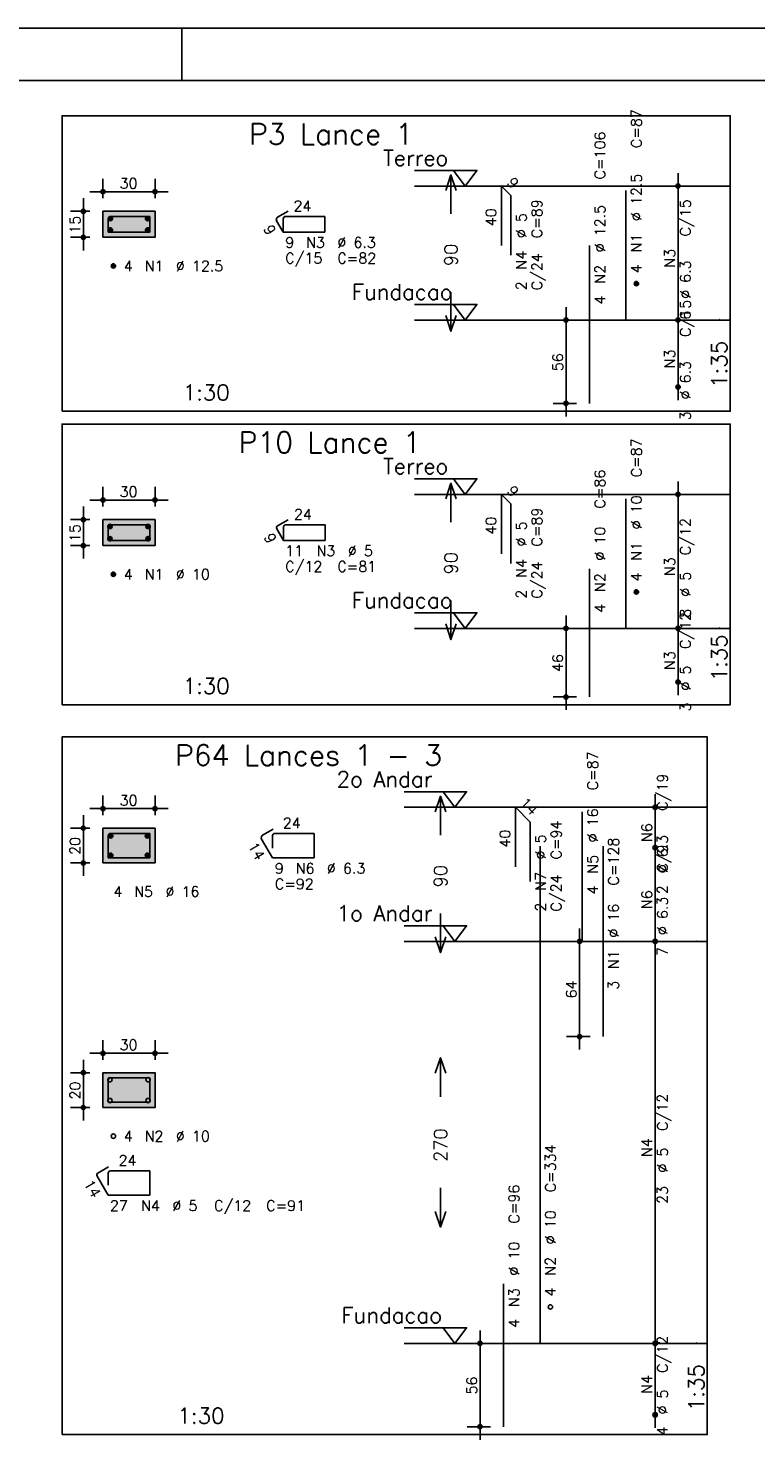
# Model space of a CAD drawing. Extents: x 0 to 119, y 0 to 84.
# Tile 8 of 19: x 30 to 44, y 57 to 84. Entities that reach past the tile are written whole.
import ezdxf

# ---------------------------------------------------------------- set-up
doc = ezdxf.new("R2010")
doc.units = 0
doc.header["$MEASUREMENT"] = 0
doc.linetypes.add('ESTILO_TQS_0002', pattern=[0.4, 0.1, -0.3])
for name, color, linetype in [('1', 1, 'CONTINUOUS'), ('2', 2, 'CONTINUOUS'), ('3', 3, 'CONTINUOUS'), ('4', 4, 'CONTINUOUS'), ('6', 6, 'CONTINUOUS'), ('7', 7, 'CONTINUOUS'), ('8', 8, 'CONTINUOUS'), ('9', 9, 'CONTINUOUS')]:
    doc.layers.add(name, color=color, linetype=linetype)
doc.styles.get("Standard").update_dxf_attribs({"font": 'ROMANS.SHX'})

msp = doc.modelspace()

# ---------------------------------------------------------------- linework, layer by layer
at = {"layer": '1', "linetype": 'Continuous'}
for p, q in [((0, 84.1), (118.9, 84.1)), ((32.95, 83.1), (32.95, 84.1))]:
    msp.add_line(p, q, dxfattribs=at)
for points in [[(30.65, 76.75), (43.475, 76.75), (43.475, 82.421), (30.65, 82.421), (30.65, 76.75)], [(37.415, 81.371), (38.615, 81.371), (38.39, 81.071), (38.165, 81.371)], [(43.475, 81.071), (37.415, 81.071)], [(37.415, 78.8), (38.615, 78.8), (38.39, 78.5), (38.165, 78.8)], [(43.475, 78.5), (37.415, 78.5)], [(30.65, 71.119), (43.475, 71.119), (43.475, 76.505), (30.65, 76.505), (30.65, 71.119)], [(37.415, 75.455), (38.615, 75.455), (38.39, 75.155), (38.165, 75.455)], [(43.475, 75.155), (37.415, 75.155)], [(37.415, 72.884), (38.615, 72.884), (38.39, 72.584), (38.165, 72.884)], [(43.475, 72.584), (37.415, 72.584)], [(30.65, 57.114), (43.035, 57.114), (43.035, 70.5), (30.65, 70.5), (30.65, 57.114)], [(37.215, 69.45), (38.415, 69.45), (38.19, 69.15), (37.965, 69.45)], [(43.035, 69.15), (37.215, 69.15)], [(37.215, 66.878), (38.415, 66.878), (38.19, 66.578), (37.965, 66.878)], [(43.035, 66.578), (37.215, 66.578)], [(37.215, 59.164), (38.415, 59.164), (38.19, 58.864), (37.965, 59.164)], [(43.035, 58.864), (37.215, 58.864)]]:
    msp.add_lwpolyline(points, dxfattribs=at)
at = {"layer": '1', "linetype": 'ESTILO_TQS_0002'}
for points in [[(31.435, 80.088), (32.435, 80.088), (32.435, 80.588), (31.435, 80.588), (31.435, 80.088)], [(31.435, 74.172), (32.435, 74.172), (32.435, 74.672), (31.435, 74.672), (31.435, 74.172)], [(31.435, 68.083), (32.435, 68.083), (32.435, 68.75), (31.435, 68.75), (31.435, 68.083)], [(31.435, 63.39), (32.435, 63.39), (32.435, 64.057), (31.435, 64.057), (31.435, 63.39)]]:
    msp.add_lwpolyline(points, dxfattribs=at)
at = {"layer": '2', "linetype": 'Continuous'}
for p, q in [((42.475, 78.25), (42.475, 81.321)), ((31.435, 80.838), (31.435, 81.213)), ((32.435, 80.838), (32.435, 81.213)), ((42.475, 81.071), (42.475, 81.071)), ((31.06, 79.838), (31.06, 80.838)), ((31.185, 80.963), (32.685, 80.963)), ((31.185, 80.588), (30.81, 80.588)), ((31.435, 80.588), (31.435, 80.588)), ((31.435, 80.588), (31.435, 80.588)), ((32.435, 80.588), (32.435, 80.588)), ((31.185, 80.088), (30.81, 80.088)), ((31.435, 80.088), (31.435, 80.088)), ((40.325, 76.65), (40.325, 78.75)), ((42.475, 76.964), (42.475, 78.75)), ((40.525, 78.5), (40.075, 78.5)), ((40.775, 78.5), (40.775, 78.5)), ((42.475, 78.5), (42.475, 78.5)), ((42.475, 78.5), (42.475, 78.5)), ((42.475, 77.214), (42.475, 77.214)), ((40.525, 76.9), (40.075, 76.9)), ((40.775, 76.9), (40.775, 76.9)), ((42.475, 72.334), (42.475, 75.405)), ((31.185, 75.047), (32.685, 75.047)), ((31.435, 74.922), (31.435, 75.297)), ((32.435, 74.922), (32.435, 75.297)), ((42.475, 75.155), (42.475, 75.155)), ((31.06, 73.922), (31.06, 74.922)), ((31.185, 74.672), (30.81, 74.672)), ((31.435, 74.672), (31.435, 74.672)), ((31.435, 74.672), (31.435, 74.672)), ((32.435, 74.672), (32.435, 74.672)), ((31.185, 74.172), (30.81, 74.172)), ((31.435, 74.172), (31.435, 74.172)), ((40.325, 71.019), (40.325, 72.834)), ((42.475, 71.305), (42.475, 72.834)), ((40.525, 72.584), (40.075, 72.584)), ((40.775, 72.584), (40.775, 72.584)), ((42.475, 72.584), (42.475, 72.584)), ((42.475, 72.584), (42.475, 72.584)), ((42.475, 71.555), (42.475, 71.555)), ((40.525, 71.269), (40.075, 71.269)), ((40.775, 71.269), (40.775, 71.269)), ((31.435, 69), (31.435, 69.375)), ((32.435, 69), (32.435, 69.375)), ((42.035, 68.128), (42.035, 69.4)), ((31.185, 69.125), (32.685, 69.125)), ((42.035, 69.15), (42.035, 69.15)), ((31.06, 67.833), (31.06, 69)), ((31.185, 68.75), (30.81, 68.75)), ((31.435, 68.75), (31.435, 68.75)), ((31.435, 68.75), (31.435, 68.75)), ((32.435, 68.75), (32.435, 68.75)), ((42.035, 66.328), (42.035, 68.628)), ((42.035, 68.378), (42.035, 68.378)), ((42.035, 68.378), (42.035, 68.378)), ((31.185, 68.083), (30.81, 68.083)), ((31.435, 68.083), (31.435, 68.083)), ((40.585, 66.828), (40.585, 64.5)), ((42.035, 58.614), (42.035, 66.828)), ((40.785, 66.578), (40.335, 66.578)), ((41.035, 66.578), (41.035, 66.578)), ((42.035, 66.578), (42.035, 66.578)), ((42.035, 66.578), (42.035, 66.578)), ((40.785, 64.75), (40.335, 64.75)), ((41.035, 64.75), (41.035, 64.75)), ((31.435, 64.307), (31.435, 64.682)), ((32.435, 64.307), (32.435, 64.682)), ((31.06, 63.14), (31.06, 64.307)), ((31.185, 64.432), (32.685, 64.432)), ((31.185, 64.057), (30.81, 64.057)), ((31.435, 64.057), (31.435, 64.057)), ((31.435, 64.057), (31.435, 64.057)), ((32.435, 64.057), (32.435, 64.057)), ((31.185, 63.39), (30.81, 63.39)), ((31.435, 63.39), (31.435, 63.39)), ((38.675, 57.014), (38.675, 59.114)), ((42.035, 57.243), (42.035, 59.114)), ((38.875, 58.864), (38.425, 58.864)), ((39.125, 58.864), (39.125, 58.864)), ((42.035, 58.864), (42.035, 58.864)), ((42.035, 58.864), (42.035, 58.864)), ((42.035, 57.493), (42.035, 57.493)), ((38.875, 57.264), (38.425, 57.264)), ((39.125, 57.264), (39.125, 57.264))]:
    msp.add_line(p, q, dxfattribs=at)
for points in [[(38.015, 80.986), (38.115, 81.286), (38.215, 80.986)], [(38.115, 80.536), (38.115, 81.286)], [(31.435, 80.088), (32.435, 80.088), (32.435, 80.588), (31.435, 80.588), (31.435, 80.088)], [(38.115, 79.036), (38.115, 78.286)], [(38.015, 78.586), (38.115, 78.286), (38.215, 78.586)], [(38.015, 75.069), (38.115, 75.369), (38.215, 75.069)], [(38.115, 74.619), (38.115, 75.369)], [(31.435, 74.172), (32.435, 74.172), (32.435, 74.672), (31.435, 74.672), (31.435, 74.172)], [(38.115, 73.119), (38.115, 72.369)], [(38.015, 72.669), (38.115, 72.369), (38.215, 72.669)], [(37.815, 69.064), (37.915, 69.364), (38.015, 69.064)], [(37.915, 68.614), (37.915, 69.364)], [(31.435, 68.083), (32.435, 68.083), (32.435, 68.75), (31.435, 68.75), (31.435, 68.083)], [(37.915, 67.114), (37.915, 66.364)], [(37.815, 66.664), (37.915, 66.364), (38.015, 66.664)], [(37.815, 64.046), (37.915, 64.346), (38.015, 64.046)], [(37.915, 63.596), (37.915, 64.346)], [(31.435, 63.39), (32.435, 63.39), (32.435, 64.057), (31.435, 64.057), (31.435, 63.39)], [(37.915, 61.846), (37.915, 61.096)], [(37.815, 61.396), (37.915, 61.096), (38.015, 61.396)]]:
    msp.add_lwpolyline(points, dxfattribs=at)
for centre, radius in [((31.435, 80.963), 0.04), ((32.435, 80.963), 0.04), ((42.475, 81.071), 0.0416), ((42.475, 81.071), 0.0208), ((31.435, 80.963), 0.02), ((32.435, 80.963), 0.02), ((31.06, 80.588), 0.04), ((31.06, 80.588), 0.02), ((31.06, 80.088), 0.04), ((31.06, 80.088), 0.02), ((40.325, 78.5), 0.04), ((40.325, 78.5), 0.02), ((42.475, 78.5), 0.0416), ((42.475, 78.5), 0.0416), ((42.475, 78.5), 0.0208), ((42.475, 78.5), 0.0208), ((42.475, 77.214), 0.0416), ((42.475, 77.214), 0.0208), ((40.325, 76.9), 0.04), ((40.325, 76.9), 0.02), ((31.435, 75.047), 0.04), ((31.435, 75.047), 0.02), ((32.435, 75.047), 0.04), ((32.435, 75.047), 0.02), ((42.475, 75.155), 0.0416), ((42.475, 75.155), 0.0208), ((31.06, 74.672), 0.04), ((31.06, 74.672), 0.02), ((31.06, 74.172), 0.04), ((31.06, 74.172), 0.02), ((40.325, 72.584), 0.04), ((40.325, 72.584), 0.02), ((42.475, 72.584), 0.0416), ((42.475, 72.584), 0.0416), ((42.475, 72.584), 0.0208), ((42.475, 72.584), 0.0208), ((42.475, 71.555), 0.0416), ((42.475, 71.555), 0.0208), ((40.325, 71.269), 0.04), ((40.325, 71.269), 0.02), ((31.435, 69.125), 0.04), ((31.435, 69.125), 0.02), ((32.435, 69.125), 0.04), ((32.435, 69.125), 0.02), ((42.035, 69.15), 0.0416), ((42.035, 69.15), 0.0208), ((31.06, 68.75), 0.04), ((31.06, 68.75), 0.02), ((42.035, 68.378), 0.0416), ((42.035, 68.378), 0.0416), ((42.035, 68.378), 0.0208), ((42.035, 68.378), 0.0208), ((31.06, 68.083), 0.04), ((31.06, 68.083), 0.02), ((40.585, 66.578), 0.04), ((40.585, 66.578), 0.02), ((42.035, 66.578), 0.0416), ((42.035, 66.578), 0.0416), ((42.035, 66.578), 0.0208), ((42.035, 66.578), 0.0208), ((40.585, 64.75), 0.04), ((40.585, 64.75), 0.02), ((31.435, 64.432), 0.04), ((32.435, 64.432), 0.04), ((31.435, 64.432), 0.02), ((32.435, 64.432), 0.02), ((31.06, 64.057), 0.04), ((31.06, 64.057), 0.02), ((31.06, 63.39), 0.04), ((31.06, 63.39), 0.02), ((38.675, 58.864), 0.04), ((38.675, 58.864), 0.02), ((42.035, 58.864), 0.0416), ((42.035, 58.864), 0.0416), ((42.035, 58.864), 0.0208), ((42.035, 58.864), 0.0208), ((42.035, 57.493), 0.0416), ((42.035, 57.493), 0.0208), ((38.675, 57.264), 0.04), ((38.675, 57.264), 0.02)]:
    msp.add_circle(centre, radius, dxfattribs=at)
at = {"layer": '3', "linetype": 'Continuous'}
for p, q in [((31.535, 80.441), (31.583, 80.488)), ((31.535, 80.452), (31.571, 80.488)), ((31.538, 80.431), (31.592, 80.485)), ((31.542, 80.424), (31.6, 80.481)), ((31.547, 80.417), (31.606, 80.476)), ((31.554, 80.412), (31.611, 80.47)), ((31.561, 80.408), (31.615, 80.462)), ((31.571, 80.405), (31.618, 80.452)), ((32.252, 80.441), (32.299, 80.488)), ((32.252, 80.452), (32.287, 80.488)), ((32.255, 80.431), (32.309, 80.485)), ((32.259, 80.424), (32.316, 80.481)), ((32.264, 80.417), (32.323, 80.476)), ((32.27, 80.412), (32.328, 80.47)), ((32.278, 80.408), (32.332, 80.462)), ((32.287, 80.405), (32.335, 80.452)), ((31.535, 80.224), (31.583, 80.271)), ((31.535, 80.236), (31.571, 80.271)), ((31.538, 80.215), (31.592, 80.269)), ((31.542, 80.207), (31.6, 80.265)), ((31.547, 80.2), (31.606, 80.259)), ((31.554, 80.195), (31.611, 80.253)), ((31.561, 80.191), (31.615, 80.245)), ((31.571, 80.189), (31.618, 80.236)), ((31.583, 80.405), (31.618, 80.441)), ((31.583, 80.189), (31.618, 80.224)), ((32.252, 80.224), (32.299, 80.271)), ((32.252, 80.236), (32.287, 80.271)), ((32.255, 80.215), (32.309, 80.269)), ((32.259, 80.207), (32.316, 80.265)), ((32.264, 80.2), (32.323, 80.259)), ((32.27, 80.195), (32.328, 80.253)), ((32.278, 80.191), (32.332, 80.245)), ((32.287, 80.189), (32.335, 80.236)), ((32.299, 80.405), (32.335, 80.441)), ((32.299, 80.189), (32.335, 80.224)), ((31.594, 79.532), (31.641, 79.579)), ((31.594, 79.544), (31.629, 79.579)), ((31.596, 79.523), (31.65, 79.577)), ((31.6, 79.515), (31.658, 79.573)), ((31.606, 79.509), (31.664, 79.568)), ((31.612, 79.503), (31.67, 79.561)), ((31.62, 79.499), (31.674, 79.553)), ((31.629, 79.497), (31.676, 79.544)), ((31.641, 79.497), (31.676, 79.532)), ((41.634, 79.194), (41.681, 79.241)), ((41.634, 79.206), (41.669, 79.241)), ((41.636, 79.185), (41.69, 79.239)), ((41.64, 79.177), (41.698, 79.235)), ((41.646, 79.171), (41.704, 79.229)), ((41.652, 79.165), (41.71, 79.223)), ((41.66, 79.161), (41.714, 79.215)), ((41.669, 79.159), (41.716, 79.206)), ((41.681, 79.159), (41.716, 79.194)), ((31.527, 74.533), (31.574, 74.58)), ((31.527, 74.545), (31.562, 74.58)), ((31.53, 74.523), (31.584, 74.577)), ((31.534, 74.516), (31.591, 74.573)), ((31.539, 74.509), (31.598, 74.568)), ((31.545, 74.504), (31.603, 74.562)), ((31.553, 74.5), (31.607, 74.554)), ((31.562, 74.497), (31.61, 74.545)), ((31.574, 74.497), (31.61, 74.533)), ((32.26, 74.533), (32.308, 74.58)), ((32.26, 74.545), (32.296, 74.58)), ((32.263, 74.523), (32.317, 74.577)), ((32.267, 74.516), (32.325, 74.573)), ((32.272, 74.509), (32.331, 74.568)), ((32.279, 74.504), (32.336, 74.562)), ((32.286, 74.5), (32.34, 74.554)), ((32.296, 74.497), (32.343, 74.545)), ((32.308, 74.497), (32.343, 74.533)), ((31.527, 74.299), (31.574, 74.347)), ((31.527, 74.311), (31.562, 74.347)), ((31.53, 74.29), (31.584, 74.344)), ((31.534, 74.282), (31.591, 74.34)), ((31.539, 74.276), (31.598, 74.335)), ((31.545, 74.271), (31.603, 74.328)), ((31.553, 74.267), (31.607, 74.32)), ((31.562, 74.264), (31.61, 74.311)), ((31.574, 74.264), (31.61, 74.299)), ((32.26, 74.299), (32.308, 74.347)), ((32.26, 74.311), (32.296, 74.347)), ((32.263, 74.29), (32.317, 74.344)), ((32.267, 74.282), (32.325, 74.34)), ((32.272, 74.276), (32.331, 74.335)), ((32.279, 74.271), (32.336, 74.328)), ((32.286, 74.267), (32.34, 74.32)), ((32.296, 74.264), (32.343, 74.311)), ((32.308, 74.264), (32.343, 74.299)), ((31.594, 73.616), (31.641, 73.663)), ((31.594, 73.628), (31.629, 73.663)), ((31.596, 73.607), (31.65, 73.661)), ((31.6, 73.599), (31.658, 73.657)), ((31.606, 73.593), (31.664, 73.651)), ((31.612, 73.587), (31.67, 73.645)), ((31.62, 73.583), (31.674, 73.637)), ((31.629, 73.581), (31.676, 73.628)), ((31.641, 73.581), (31.676, 73.616)), ((41.634, 73.278), (41.681, 73.325)), ((41.634, 73.29), (41.669, 73.325)), ((41.636, 73.269), (41.69, 73.323)), ((41.64, 73.261), (41.698, 73.319)), ((41.646, 73.254), (41.704, 73.313)), ((41.652, 73.249), (41.71, 73.307)), ((41.66, 73.245), (41.714, 73.299)), ((41.669, 73.243), (41.716, 73.29)), ((41.681, 73.243), (41.716, 73.278)), ((31.541, 68.596), (31.589, 68.644)), ((31.541, 68.608), (31.577, 68.644)), ((31.544, 68.587), (31.598, 68.641)), ((31.548, 68.579), (31.606, 68.637)), ((31.553, 68.573), (31.612, 68.632)), ((31.56, 68.568), (31.617, 68.625)), ((31.567, 68.564), (31.621, 68.618)), ((31.577, 68.561), (31.624, 68.608)), ((31.589, 68.561), (31.624, 68.596)), ((32.246, 68.596), (32.293, 68.644)), ((32.246, 68.608), (32.281, 68.644)), ((32.249, 68.587), (32.303, 68.641)), ((32.253, 68.579), (32.31, 68.637)), ((32.258, 68.573), (32.317, 68.632)), ((32.264, 68.568), (32.322, 68.625)), ((32.272, 68.564), (32.326, 68.618)), ((32.281, 68.561), (32.329, 68.608)), ((32.293, 68.561), (32.329, 68.596)), ((31.541, 68.225), (31.589, 68.272)), ((31.541, 68.237), (31.577, 68.272)), ((31.544, 68.216), (31.598, 68.27)), ((31.548, 68.208), (31.606, 68.266)), ((31.553, 68.202), (31.612, 68.26)), ((32.246, 68.225), (32.293, 68.272)), ((32.246, 68.237), (32.281, 68.272)), ((32.249, 68.216), (32.303, 68.27)), ((32.253, 68.208), (32.31, 68.266)), ((32.258, 68.202), (32.317, 68.26)), ((31.56, 68.196), (31.617, 68.254)), ((31.567, 68.192), (31.621, 68.246)), ((31.577, 68.19), (31.624, 68.237)), ((31.589, 68.19), (31.624, 68.225)), ((32.264, 68.196), (32.322, 68.254)), ((32.272, 68.192), (32.326, 68.246)), ((32.281, 68.19), (32.329, 68.237)), ((32.293, 68.19), (32.329, 68.225))]:
    msp.add_line(p, q, dxfattribs=at)
for centre in [(31.577, 80.447), (32.293, 80.447), (31.577, 80.23), (32.293, 80.23), (31.635, 79.538), (41.675, 79.2), (31.568, 74.539), (32.302, 74.539), (31.568, 74.305), (32.302, 74.305), (31.635, 73.622), (41.675, 73.284), (31.583, 68.602), (32.287, 68.602), (31.583, 68.231), (32.287, 68.231), (31.568, 63.924), (32.302, 63.924), (31.568, 63.524), (32.302, 63.524), (31.635, 62.84), (40.025, 59.564)]:
    msp.add_circle(centre, 0.0417, dxfattribs=at)
at = {"layer": '4', "linetype": 'Continuous'}
for p, q in [((31.821, 80.488), (31.587, 80.488)), ((32.335, 80.488), (31.587, 80.488)), ((32.335, 80.188), (32.335, 80.488)), ((31.535, 80.436), (31.535, 80.188)), ((31.535, 80.436), (31.535, 80.203)), ((31.535, 80.188), (32.335, 80.188)), ((31.535, 74.53), (31.535, 74.272)), ((31.535, 74.53), (31.535, 74.297)), ((31.81, 74.572), (31.577, 74.572)), ((32.335, 74.572), (31.577, 74.572)), ((32.335, 74.272), (32.335, 74.572)), ((31.535, 74.272), (32.335, 74.272)), ((31.535, 68.598), (31.535, 68.183)), ((31.535, 68.598), (31.535, 68.364)), ((31.821, 68.65), (31.587, 68.65)), ((32.335, 68.65), (31.587, 68.65)), ((32.335, 68.183), (32.335, 68.65)), ((31.535, 68.183), (32.335, 68.183)), ((31.81, 63.957), (31.577, 63.957)), ((32.335, 63.957), (31.577, 63.957)), ((32.335, 63.49), (32.335, 63.957)), ((31.535, 63.915), (31.535, 63.49)), ((31.535, 63.915), (31.535, 63.682)), ((31.535, 63.49), (32.335, 63.49))]:
    msp.add_line(p, q, dxfattribs=at)
for centre, radius in [((31.587, 80.436), 0.0525), ((31.587, 80.436), 0.0525), ((31.577, 74.53), 0.0417), ((31.577, 74.53), 0.0417), ((31.587, 68.598), 0.0525), ((31.587, 68.598), 0.0525), ((31.577, 63.915), 0.0417), ((31.577, 63.915), 0.0417)]:
    msp.add_arc(centre, radius, 90, 180, dxfattribs=at)
at = {"layer": '6', "linetype": 'Continuous'}
for p, q in [((39.083, 79.929), (39.083, 81.071)), ((39.083, 81.071), (39.265, 80.89)), ((39.265, 80.89), (39.265, 79.747)), ((41.475, 78.5), (41.475, 80.986)), ((34.991, 80.591), (34.788, 80.474)), ((35.694, 80.488), (34.946, 80.488)), ((35.694, 80.188), (35.694, 80.488)), ((34.769, 80.403), (34.893, 80.188)), ((34.893, 80.436), (34.893, 80.203)), ((34.893, 80.188), (35.694, 80.188)), ((40.775, 76.9), (40.775, 79.929)), ((39.083, 74.012), (39.083, 75.155)), ((39.083, 75.155), (39.265, 74.973)), ((41.475, 72.584), (41.475, 75.069)), ((39.265, 74.973), (39.265, 73.83)), ((34.773, 74.496), (34.902, 74.272)), ((34.99, 74.669), (34.788, 74.553)), ((34.902, 74.53), (34.902, 74.297)), ((35.702, 74.572), (34.943, 74.572)), ((35.702, 74.272), (35.702, 74.572)), ((34.902, 74.272), (35.702, 74.272)), ((40.775, 71.269), (40.775, 73.727)), ((39.352, 68.007), (39.352, 69.15)), ((39.352, 69.15), (39.635, 68.867)), ((39.635, 68.867), (39.635, 67.724)), ((40.635, 66.578), (40.635, 69.064)), ((34.48, 68.542), (34.687, 68.183)), ((34.702, 68.73), (34.499, 68.614)), ((34.687, 68.598), (34.687, 68.364)), ((35.487, 68.65), (34.74, 68.65)), ((35.487, 68.183), (35.487, 68.65)), ((39.825, 58.864), (39.825, 68.407)), ((41.035, 64.75), (41.035, 68.407)), ((34.687, 68.183), (35.487, 68.183)), ((31.323, 62.075), (31.535, 61.707)), ((31.54, 62.249), (31.338, 62.132)), ((31.535, 62.132), (31.535, 61.899)), ((32.335, 62.174), (31.577, 62.174)), ((32.335, 61.707), (32.335, 62.174)), ((31.535, 61.707), (32.335, 61.707)), ((39.125, 57.264), (39.125, 60.007))]:
    msp.add_line(p, q, dxfattribs=at)
for centre, radius, start, end in [((34.815, 80.429), 0.0525, 120, 210), ((34.946, 80.436), 0.0525, 90, 180), ((34.809, 74.517), 0.0417, 120, 210), ((34.943, 74.53), 0.0417, 90, 180), ((34.526, 68.568), 0.0525, 120, 210), ((34.74, 68.598), 0.0525, 90, 180), ((31.359, 62.096), 0.0417, 120, 210), ((31.577, 62.132), 0.0417, 90, 180)]:
    msp.add_arc(centre, radius, start, end, dxfattribs=at)
at = {"layer": '8', "linetype": 'Continuous'}
msp.add_line((2.5, 83.1), (117.9, 83.1), dxfattribs=at)
at = {"layer": '9', "linetype": 'Continuous'}
for points in [[(31.435, 80.088), (32.435, 80.088), (32.435, 80.588)], [(31.435, 80.088), (32.435, 80.588), (31.435, 80.588)], [(31.435, 80.088), (31.435, 80.588), (31.435, 80.088)], [(31.435, 74.172), (32.435, 74.172), (32.435, 74.672)], [(31.435, 74.172), (32.435, 74.672), (31.435, 74.672)], [(31.435, 74.172), (31.435, 74.672), (31.435, 74.172)], [(31.435, 68.083), (32.435, 68.083), (32.435, 68.75)], [(31.435, 68.083), (32.435, 68.75), (31.435, 68.75)], [(31.435, 68.083), (31.435, 68.75), (31.435, 68.083)], [(31.435, 63.39), (32.435, 63.39), (32.435, 64.057)], [(31.435, 63.39), (32.435, 64.057), (31.435, 64.057)], [(31.435, 63.39), (31.435, 64.057), (31.435, 63.39)]]:
    msp.add_solid(points, dxfattribs=at)

# ---------------------------------------------------------------- texts
at = {"layer": '1', "linetype": 'Continuous'}
for s, p in [('Terreo', (36.815, 81.461)), ('Fundacao', (36.215, 78.89)), ('Terreo', (36.815, 75.545)), ('Fundacao', (36.215, 72.974)), (' 2o Andar', (35.715, 69.54)), (' 1o Andar', (35.715, 66.968)), ('Fundacao', (36.015, 59.254))]:
    msp.add_text(s, height=0.3, dxfattribs=at).set_placement(p)
at = {"layer": '2', "linetype": 'Continuous'}
for s, height, rotation, p in [('C=87', 0.2, 90, (41.775, 81.8)), ('C=106', 0.2, 90, (41.075, 81.2)), ('9', 0.2, 315, (39.174, 81.122)), ('%%c 12.5', 0.2, 90, (41.775, 80.4)), ('15', 0.2, 90, (31, 80.158)), ('40', 0.2, 90, (38.983, 80.3)), ('%%c 5', 0.2, 90, (39.565, 80.071)), ('C=89', 0.2, 90, (39.865, 80.071)), ('%%c 12.5', 0.2, 90, (41.075, 79.8)), ('C/15', 0.2, 90, (42.715, 80.106)), ('9', 0.2, 300, (34.508, 80.255)), ('N1', 0.2, 90, (41.775, 79.8)), ('90', 0.25, 90, (38.24, 79.536)), ('N4', 0.2, 90, (39.565, 79.471)), ('C/24', 0.2, 90, (39.865, 79.071)), ('N3', 0.2, 90, (42.415, 79.506)), ('N2', 0.2, 90, (41.075, 79.2)), ('4', 0.2, 90, (41.775, 79.4)), ('%%c 6.3', 0.2, 90, (42.715, 78.906)), ('2', 0.2, 90, (39.565, 79.071)), ('4', 0.2, 90, (41.075, 78.8)), ('C/15', 0.2, 90, (42.715, 78.177)), ('6', 0.2, 90, (42.715, 78.506)), ('56', 0.2, 90, (40.265, 77.52)), ('N3', 0.2, 90, (42.415, 77.577)), ('1:35', 0.3, 90, (43.415, 77.2)), ('%%c 6.3', 0.2, 90, (42.715, 76.977)), ('3', 0.2, 90, (42.715, 76.577)), ('C=87', 0.2, 90, (41.775, 75.484)), ('9', 0.2, 315, (39.174, 75.206)), ('C=86', 0.2, 90, (41.075, 74.884)), ('%%c 10', 0.2, 90, (41.775, 74.484)), ('C=89', 0.2, 90, (39.865, 74.155)), ('15', 0.2, 90, (31, 74.242)), ('40', 0.2, 90, (38.983, 74.384)), ('%%c 5', 0.2, 90, (39.565, 74.155)), ('C/12', 0.2, 90, (42.715, 73.989)), ('9', 0.2, 300, (34.517, 74.338)), ('%%c 10', 0.2, 90, (41.075, 73.884)), ('90', 0.25, 90, (38.24, 73.619)), ('N1', 0.2, 90, (41.775, 73.884)), ('N4', 0.2, 90, (39.565, 73.555)), ('C/24', 0.2, 90, (39.865, 73.155)), ('N3', 0.2, 90, (42.415, 73.589)), ('N2', 0.2, 90, (41.075, 73.284)), ('4', 0.2, 90, (41.775, 73.484)), ('%%c 5', 0.2, 90, (42.715, 73.189)), ('2', 0.2, 90, (39.565, 73.155)), ('4', 0.2, 90, (41.075, 72.884)), ('8', 0.2, 90, (42.715, 72.789)), ('C/12', 0.2, 90, (42.715, 72.189)), ('1:35', 0.3, 90, (43.415, 71.569)), ('N3', 0.2, 90, (42.415, 71.789)), ('46', 0.2, 90, (40.265, 71.747)), ('%%c 5', 0.2, 90, (42.715, 71.389)), ('3', 0.2, 90, (42.715, 70.989)), ('C=87', 0.2, 90, (40.935, 69.478)), ('C/19', 0.2, 90, (42.275, 69.084)), ('14', 0.2, 315, (39.423, 69.221)), ('%%c 16', 0.2, 90, (40.935, 68.478)), ('N6', 0.2, 90, (41.975, 68.484)), ('40', 0.2, 90, (39.252, 68.378)), ('%%c 5', 0.2, 90, (39.935, 68.15)), ('C=94', 0.2, 90, (40.235, 68.15)), ('20', 0.2, 90, (31, 68.237)), ('14', 0.2, 300, (34.211, 68.409)), ('C=128', 0.2, 90, (41.335, 67.65)), ('C/9', 0.2, 90, (42.275, 67.898)), ('%%c 6.3', 0.2, 90, (42.275, 67.884)), ('N5', 0.2, 90, (40.935, 67.878)), ('90', 0.25, 90, (38.04, 67.614)), ('N7', 0.2, 90, (39.935, 67.55)), ('C/24', 0.2, 90, (40.235, 67.15)), ('4', 0.2, 90, (40.935, 67.478)), ('N6', 0.2, 90, (41.975, 67.198)), ('2', 0.2, 90, (42.275, 67.484)), ('2', 0.2, 90, (39.935, 67.15)), ('%%c 16', 0.2, 90, (41.335, 66.65)), ('%%c 6.3', 0.2, 90, (42.275, 66.698)), ('N1', 0.2, 90, (41.335, 66.05)), ('7', 0.2, 90, (42.275, 66.298)), ('64', 0.2, 90, (40.525, 65.484)), ('3', 0.2, 90, (41.335, 65.65)), ('20', 0.2, 90, (31, 63.544)), ('C/12', 0.2, 90, (42.275, 62.941)), ('270', 0.25, 90, (38.04, 62.346)), ('N4', 0.2, 90, (41.975, 62.441)), ('C=334', 0.2, 90, (40.125, 61.764)), ('%%c 5', 0.2, 90, (42.275, 62.141)), ('14', 0.2, 300, (31.059, 61.932)), ('C=96', 0.2, 90, (39.425, 61.164)), ('23', 0.2, 90, (42.275, 61.541)), ('%%c 10', 0.2, 90, (40.125, 60.764)), ('%%c 10', 0.2, 90, (39.425, 60.164)), ('N2', 0.2, 90, (40.125, 60.164)), ('N3', 0.2, 90, (39.425, 59.564)), ('4', 0.2, 90, (40.125, 59.764)), ('4', 0.2, 90, (39.425, 59.164)), ('C/12', 0.2, 90, (42.275, 58.298)), ('N4', 0.2, 90, (41.975, 57.898)), ('1:35', 0.3, 90, (42.975, 57.564)), ('56', 0.2, 90, (38.615, 57.884)), ('%%c 5', 0.2, 90, (42.275, 57.498)), ('4', 0.2, 90, (42.275, 57.098))]:
    msp.add_text(s, height=height, rotation=rotation, dxfattribs=at).set_placement(p)
for s, height, p in [('30', 0.2, (31.755, 81.023)), ('1', 0.01, (43.265, 81.071)), ('24', 0.2, (35.093, 80.588)), ('9', 0.2, (34.935, 79.888)), ('N3', 0.2, (35.335, 79.888)), ('%%c 6.3', 0.2, (35.935, 79.888)), ('4', 0.2, (31.835, 79.438)), ('N1', 0.2, (32.235, 79.438)), ('%%c 12.5', 0.2, (32.835, 79.438)), ('C/15', 0.2, (34.935, 79.588)), ('C=82', 0.2, (35.935, 79.588)), ('0', 0.01, (43.265, 78.5)), ('1:30', 0.3, (32.968, 76.96)), ('30', 0.2, (31.755, 75.107)), ('1', 0.01, (43.265, 75.155)), ('24', 0.2, (35.102, 74.672)), ('11', 0.2, (34.935, 73.972)), ('N3', 0.2, (35.535, 73.972)), ('%%c 5', 0.2, (36.135, 73.972)), ('4', 0.2, (31.835, 73.522)), ('N1', 0.2, (32.235, 73.522)), ('%%c 10', 0.2, (32.835, 73.522)), ('C/12', 0.2, (34.935, 73.672)), ('C=81', 0.2, (35.935, 73.672)), ('0', 0.01, (43.265, 72.584)), ('1:30', 0.3, (32.968, 71.329)), ('30', 0.2, (31.755, 69.185)), ('3', 0.01, (42.825, 69.15)), ('24', 0.2, (34.887, 68.75)), ('9', 0.2, (34.735, 67.878)), ('N6', 0.2, (35.135, 67.878)), ('%%c 6.3', 0.2, (35.735, 67.878)), ('C=92', 0.2, (34.735, 67.578)), ('4', 0.2, (31.635, 67.433)), ('N5', 0.2, (32.035, 67.433)), ('%%c 16', 0.2, (32.635, 67.433)), ('2', 0.01, (42.825, 66.578)), ('30', 0.2, (31.755, 64.492)), ('4', 0.2, (31.835, 62.74)), ('N2', 0.2, (32.235, 62.74)), ('%%c 10', 0.2, (32.835, 62.74)), ('24', 0.2, (31.735, 62.274)), ('27', 0.2, (31.568, 61.407)), ('N4', 0.2, (32.168, 61.407)), ('%%c 5', 0.2, (32.768, 61.407)), ('C/12', 0.2, (33.568, 61.407)), ('C=91', 0.2, (34.568, 61.407)), ('0', 0.01, (42.825, 58.864)), ('1:30', 0.3, (32.867, 57.324))]:
    msp.add_text(s, height=height, dxfattribs=at).set_placement(p)
at = {"layer": '7', "linetype": 'Continuous'}
for s, p in [('P3 Lance 1', (34.237, 81.871)), ('P10 Lance 1', (34.038, 75.955)), ('P64 Lances 1 - 3', (32.818, 69.95))]:
    msp.add_text(s, height=0.4, dxfattribs=at).set_placement(p)

doc.saveas('drawing.dxf')
